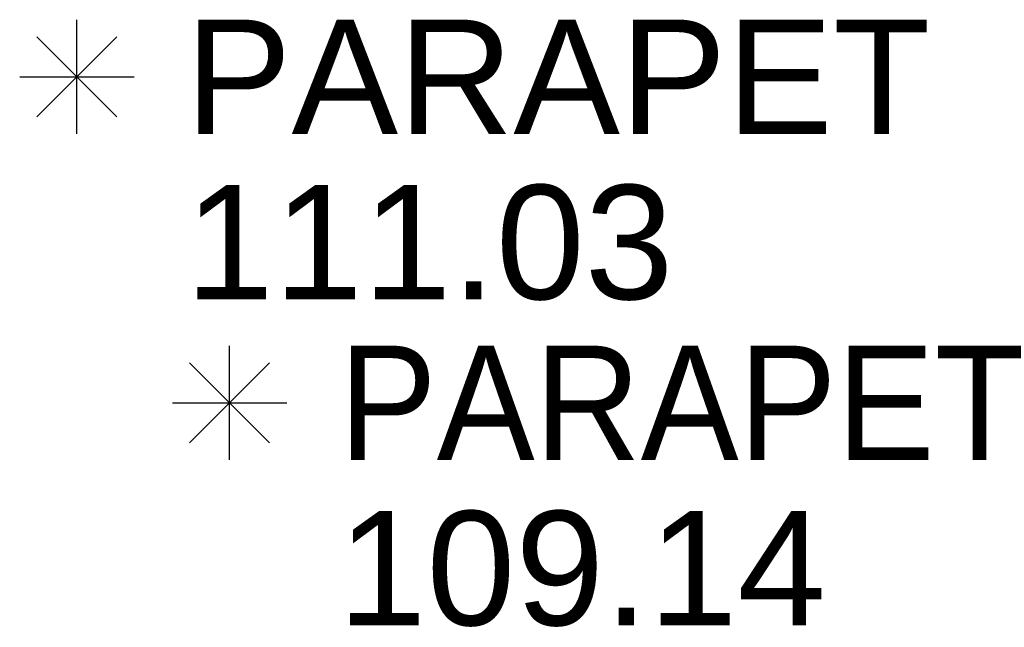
# Model space of a CAD drawing. Header units: metres. Extents: x 610185 to 614128, y 655663 to 660921.
# Tile 40 of 94: x 612765.16 to 612771.62, y 658288.69 to 658292.68. Entities that reach past the tile are written whole.
import ezdxf
from ezdxf.enums import TextEntityAlignment as Align

# ---------------------------------------------------------------- set-up
doc = ezdxf.new("R2010")
doc.units = ezdxf.units.M
doc.header["$MEASUREMENT"] = 0
for name, color, linetype in [('PARAPET_CODE', 251, 'Continuous'), ('PARAPET_ELEVATION', 251, 'Continuous'), ('PARAPET_SYMBOL', 251, 'Continuous')]:
    doc.layers.add(name, color=color, linetype=linetype)
doc.styles.add('REGULAR', font='swissl.ttf')

# ---------------------------------------------------------------- blocks, each defined once
blk = doc.blocks.new('065')
at = {"color": 0, "linetype": 'Continuous'}
for p, q in [((0, -0.5), (0, 0.5)), ((-0.35, -0.35), (0.35, 0.35)), ((-0.35, 0.35), (0.35, -0.35)), ((-0.5, 0), (0.5, 0))]:
    blk.add_line(p, q, dxfattribs=at)

msp = doc.modelspace()

# ---------------------------------------------------------------- block references
at = {"layer": 'PARAPET_SYMBOL', "xscale": 0.75, "yscale": 0.75, "zscale": 0.75}
for p in [(612765.5319, 658292.3017, 111.0324), (612766.5335, 658290.1618, 109.1354)]:
    msp.add_blockref('065', p, dxfattribs=at)

# ---------------------------------------------------------------- texts
at = {"layer": 'PARAPET_CODE', "style": 'REGULAR'}
for p in [(612766.2419, 658292.3017, 111.0324), (612767.2435, 658290.1618, 109.1354)]:
    msp.add_text('PARAPET', height=0.75, dxfattribs=at).set_placement(p, align=Align.MIDDLE_LEFT)
at = {"layer": 'PARAPET_ELEVATION', "style": 'REGULAR'}
for s, p in [('111.03', (612766.2419, 658291.5917, 111.0324)), ('109.14', (612767.2435, 658289.4518, 109.1354))]:
    msp.add_text(s, height=0.75, dxfattribs=at).set_placement(p, align=Align.TOP_LEFT)

doc.saveas('drawing.dxf')
